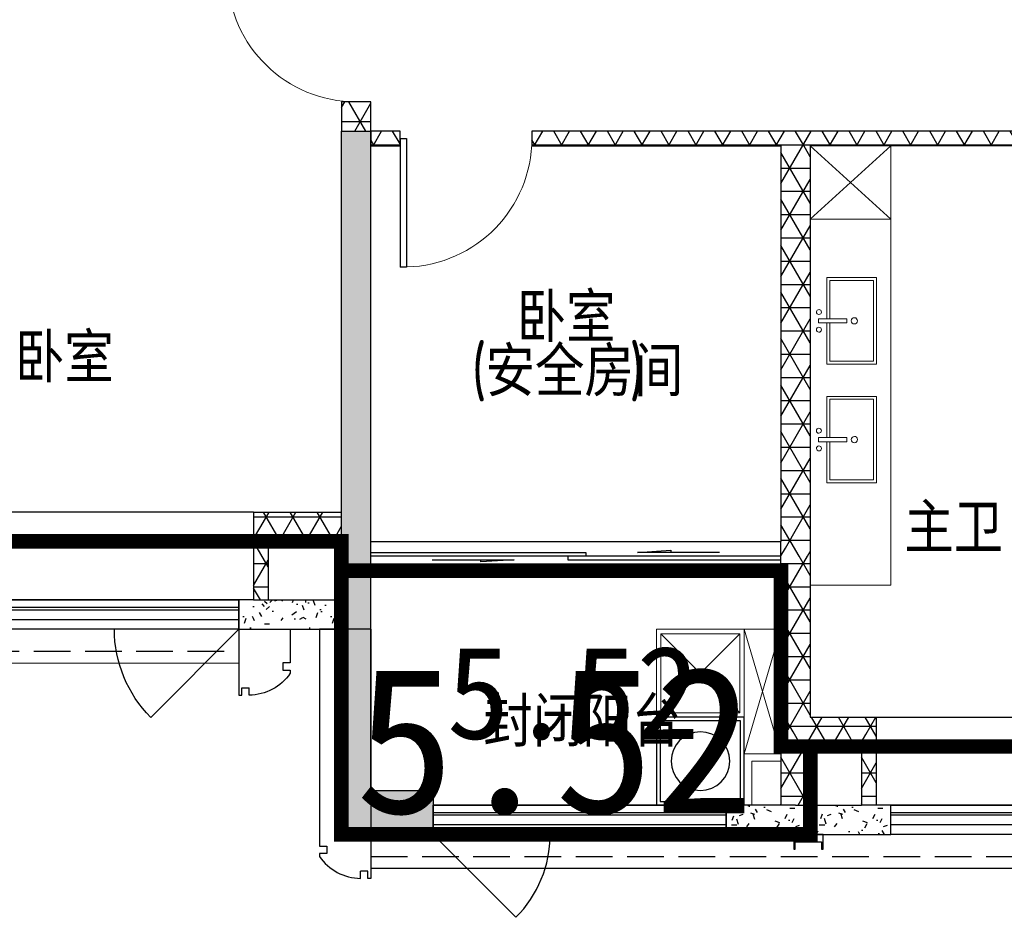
# Model space of a CAD drawing. Extents: x 513769.4 to 513832.9, y -232082 to -232034.4.
# Tile 13 of 17: x 513801.6 to 513808.4, y -232063.8 to -232057.7. Entities that reach past the tile are written whole.
import ezdxf

# ---------------------------------------------------------------- set-up
doc = ezdxf.new("R2010")
doc.units = 0
doc.header["$LTSCALE"] = 1000
for name, pattern in [('3、6#-腰线-标准层$0$DASH', [0.35, 0.25, -0.1]), ('A2户型$1$CACHE2', [0.1875, 0.125, -0.0625]), ('A2户型$1$DASH', [0.35, 0.25, -0.1]), ('DASH', [0.35, 0.25, -0.1])]:
    doc.linetypes.add(name, pattern=pattern)
doc.layers.get('0').update_dxf_attribs({"color": 252})
for name, color, linetype in [('$面积结果', 7, 'Continuous'), ('3、6#-腰线-标准层$0$板边线', 252, 'Continuous'), ('6#-造型-1F（实施版）金属型材-METAL-S', 253, 'Continuous'), ('6#-造型-深灰色铝合金百叶', 252, 'Continuous'), ('A-ANNO-100-TXT', 252, 'Continuous'), ('A2户型$1$A-DOOR', 252, 'Continuous'), ('A2户型$1$A-METAL-E', 252, 'Continuous'), ('A2户型$1$A-PART-S', 252, 'Continuous'), ('A2户型$1$A-PATT-COLU', 252, 'Continuous'), ('A2户型$1$A-STR-CONC-B', 252, 'Continuous'), ('A2户型$1$A-STR-CONC-E', 252, 'Continuous'), ('A2户型$1$A-STR-CONC-H', 252, 'A2户型$1$CACHE2'), ('A2户型$1$A-WALL-S', 252, 'Continuous'), ('A2户型$1$A-WINDOW', 252, 'Continuous'), ('A2户型$1$A2户型(实施版)$0$AA-洁具及厨具', 252, 'Continuous'), ('看线', 253, 'Continuous')]:
    doc.layers.add(name, color=color, linetype=linetype)
for name, color, linetype, lineweight in [('A2户型$1$A2户型(实施版)$0$AE-FURN-MOVE', 252, 'Continuous', 20), ('A2户型$1$AE-FURN-MOVE', 252, 'Continuous', 20), ('面积-计容-住宅-0.5', 1, 'Continuous', 0), ('面积-计容-住宅-1', 1, 'Continuous', 0)]:
    doc.layers.add(name, color=color, linetype=linetype, lineweight=lineweight)
doc.styles.add('dw', font='simhei.ttf')
doc.styles.get("Standard").update_dxf_attribs({"font": 'TSSDENG.shx', "width": 0.8, "bigfont": 'hztxt.shx'})
pattern_1 = [(0, (0, 0), (0, 158.75), []), (60, (0, 0), (-137.4815328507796, 79.37500000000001), []), (120, (0, 0), (-137.4815328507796, -79.37499999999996), [])]
pattern_2 = [(0, (177, -183), (300, 600), [0, -600]), (0, (-174, -264), (300, 600), [0, -600]), (0, (21, -270), (300, 600), [0, -600]), (0, (234, -93), (300, 600), [0, -600]), (0, (-15, -300), (300, 600), [0, -600]), (0, (294, 285), (300, 600), [0, -600]), (0, (111, 237), (300, 600), [0, -600]), (0, (207, 162), (300, 600), [0, -600]), (0, (-282, 150), (300, 600), [0, -600]), (0, (12, 123), (300, 600), [0, -600]), (0, (-102, -30), (300, 600), [0, -600]), (0, (-96, -255), (300, 600), [0, -600]), (0, (129, -279), (300, 600), [0, -600]), (0, (294, -15), (300, 600), [0, -600]), (0, (-267, -108), (300, 600), [0, -600]), (0, (-216, -6), (300, 600), [0, -600]), (0, (18, -48), (300, 600), [0, -600]), (0, (-66, -135), (300, 600), [0, -600]), (0, (-114, 63), (300, 600), [0, -600]), (0, (-39, 288), (300, 600), [0, -600]), (0, (-243, -234), (300, 600), [0, -600]), (0, (87, 165), (300, 600), [0, -600]), (0, (-192, 174), (300, 600), [0, -600]), (0, (-240, 252), (300, 600), [0, -600]), (130.601294, (257.142858, 97.142856), (-1499.999983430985, 1800.000007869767), [26.341554, -11037.111]), (18.4349488, (214.285716, 108.571428), (1499.99999446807, 599.9999955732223), [27.10524, -3767.6279]), (90, (214.285716, 82.857144), (300.0000000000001, 600), [25.714284, -1174.28565]), (161.565051, (240, 74.285712), (-1500.000007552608, 599.9999552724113), [27.10524, -3767.6279]), (53.1301023, (240, 74.285712), (300.0000005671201, 599.9999997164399), [28.57143, -2971.4285]), (135, (262.857144, -231.42852), (-300.0000362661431, 599.9999593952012), [24.24366, -1672.8126]), (45, (228.571428, -231.42852), (299.999998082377, 599.9999975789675), [24.24366, -1672.8126]), (135, (245.714286, -248.57142), (-300.0000362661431, 599.9999593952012), [24.24366, -1672.8126]), (45, (245.714286, -248.57142), (299.999998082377, 599.9999975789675), [24.24366, -1672.8126]), (116.565051, (-25.71426, 171.428574), (-5.21929867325e-05, 1199.999967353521), [31.943826, -638.8765000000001]), (180, (-39.99995999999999, 199.999998), (-299.9999999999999, 600), [34.285716, -565.71425]), (63.43494880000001, (-88.57139999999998, 171.428574), (2.7161453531e-06, 1199.999994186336), [31.943826, -638.8765000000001]), (116.565051, (-74.2857, 142.857144), (-5.21929867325e-05, 1199.999967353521), [31.943826, -638.8765000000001]), (0, (-74.2857, 142.857144), (300, 600), [34.285716, -565.71425]), (63.43494880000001, (-39.99995999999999, 142.857144), (2.7161453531e-06, 1199.999994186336), [31.943826, -638.8765000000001]), (107.102728, (199.999998, -31.42854000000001), (-899.9999655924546, 3000.000004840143), [38.861346, -16282.9025]), (143.972626, (188.571426, 5.714286), (-5699.99992773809, 4199.999995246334), [38.861346, -8122.02]), (180, (157.142856, 28.57143), (-299.9999999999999, 600), [37.142856, -562.8571]), (36.02737329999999, (88.57142999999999, 5.714286), (5699.999957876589, 4199.999954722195), [38.861346, -8122.02]), (71.56505109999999, (77.142858, -28.5714), (900.0000046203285, 2999.99999483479), [36.140316, -3758.5928]), (107.102728, (88.57142999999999, -65.71428), (-899.9999655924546, 3000.000004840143), [38.861346, -16282.9025]), (143.972626, (120, -88.57139999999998), (-5699.99992773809, 4199.999995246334), [38.861346, -8122.02]), (0, (120, -88.57139999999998), (300, 600), [37.142856, -562.8571]), (36.02737329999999, (157.142856, -88.57139999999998), (5699.999957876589, 4199.999954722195), [38.861346, -8122.02]), (71.56505109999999, (188.571426, -65.71428), (900.0000046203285, 2999.99999483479), [36.140316, -3758.5928]), (150.255118, (205.714284, 248.571426), (-900.0000021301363, 599.9999925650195), [23.03502, -4814.319600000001]), (90, (185.714286, 237.14286), (300.0000000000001, 600), [22.857144, -1177.14275]), (29.7448813, (185.714286, 237.14286), (900.0000005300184, 599.9999971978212), [23.03502, -4814.319600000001]), (116.565051, (65.714286, -177.14286), (-5.21929867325e-05, 1199.999967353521), [31.943826, -638.8765000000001]), (168.690067, (51.428574, -148.5714), (-2700.000002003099, 599.9999849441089), [29.137254, -6089.685500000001]), (41.18592510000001, (0, -162.8571), (7499.999954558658, 6599.999942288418), [30.371844, -12725.802]), (90, (0, -191.42856), (300.0000000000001, 600), [28.57143, -1171.4285]), (138.814074, (22.857144, -211.42854), (-7499.999866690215, 6600.000042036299), [30.371844, -12725.802]), (16.6992442, (22.857144, -211.42854), (9899.99992551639, 2999.999968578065), [29.82945, -12498.5375]), (60.94539590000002, (51.428574, -202.85712), (299.9999992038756, 599.9999946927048), [29.416086, -12325.3395]), (109.983106, (-185.71428, 74.285712), (-1500.00000564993, 4199.999988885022), [33.44200199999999, -14012.1975]), (155.556045, (-197.14284, 105.714288), (-3900.000014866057, 1799.999962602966), [34.522986, -14465.1315]), (24.4439547, (-259.99998, 105.714288), (3900.000001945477, 1799.999991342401), [34.522986, -14465.1315]), (70.0168934, (-271.42854, 74.285712), (1500.000004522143, 4199.999989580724), [33.442002, -14012.1975]), (109.983106, (-259.99998, 42.857142), (-1500.00000564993, 4199.999988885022), [33.44200199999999, -14012.1975]), (160.016893, (-228.57138, 31.42857), (-1500.00000088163, 599.9999726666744), [33.442002, -6989.377500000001]), (19.9831065, (-228.57138, 31.42857), (1499.999991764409, 599.9999990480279), [33.442002, -6989.377500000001]), (70.0168934, (-197.14284, 42.857142), (1500.000004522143, 4199.999989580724), [33.442002, -14012.1975]), (122.005383, (37.142856, 19.999998), (-300.00004026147, 599.9999693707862), [26.954232, -5633.434]), (18.4349488, (-2.85714, 34.285716), (1499.99999446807, 599.9999955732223), [27.10524, -3767.6279]), (90, (-2.85714, 8.571426), (300.0000000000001, 600), [25.714284, -1174.28565]), (161.565051, (22.857144, 0), (-1500.000007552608, 599.9999552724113), [27.10524, -3767.6279]), (54.46232220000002, (22.857144, 0), (2099.999996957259, 2999.999995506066), [24.57807, -10298.2115]), (116.565051, (-137.14284, -125.71428), (-5.21929867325e-05, 1199.999967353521), [31.943826, -638.8765000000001]), (180, (-151.42854, -97.14282), (-299.9999999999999, 600), [31.42857, -568.5714]), (59.03624339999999, (-199.99998, -125.71428), (300.0000009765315, 599.9999970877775), [33.31972799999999, -6963.821999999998]), (120.963756, (-182.85714, -154.28568), (-300.0000409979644, 599.9999724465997), [33.319728, -6963.821999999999]), (0, (-182.85714, -154.28568), (300, 600), [31.42857, -568.5714]), (63.43494880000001, (-151.42854, -154.28568), (2.7161453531e-06, 1199.999994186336), [31.943826, -638.8765000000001])]

# ---------------------------------------------------------------- blocks, each defined once
blk = doc.blocks.new('2新150A2户型$0$A2户型(实施版)$0$FDFSDFSD')
at = {"layer": 'A2户型$1$A2户型(实施版)$0$AA-洁具及厨具'}
for points in [[(-600, 600), (0, 600.0000000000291), (0, 0), (-600, -2.91038e-11)], [(-575.0000000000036, 575), (-25.00000000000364, 575), (-25, 25), (-575, 25)]]:
    blk.add_lwpolyline(points, close=True, dxfattribs=at)
blk.add_circle((-300.0000000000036, 300), 200, dxfattribs=at)
blk = doc.blocks.new('2新142A2户型$0$$TCHSYS$WIN2D')
for p, q in [((-0.5, 0.5), (0.5, 0.5)), ((-0.5, 0.5), (-0.4999999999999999, -0.5)), ((0.5, 0.5), (0.4999999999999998, -0.5)), ((0.5, 0.1666666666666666), (-0.5, 0.1666666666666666)), ((0.5, -0.1666666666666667), (-0.5, -0.1666666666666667)), ((-0.4999999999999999, -0.5), (0.5, -0.5))]:
    blk.add_line(p, q)
blk = doc.blocks.new('2新137A2户型$0$$DorLib2D$00000001')
for p, q in [((0.45, 0.9750000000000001), (0.5000000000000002, 0.9750000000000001)), ((0.45, 0), (0.45, 0.9750000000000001)), ((0.5, 0), (0.5, 0.9750000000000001)), ((0.5, 0), (0.45, 0))]:
    blk.add_line(p, q)
at = {"lineweight": 13}
blk.add_arc((0.475, 0), 0.975, 91.4692835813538, 180, dxfattribs=at)
blk = doc.blocks.new('2新140A2户型$0$$DorLib2D$00000131')
at = {"color": 0, "linetype": 'Continuous'}
for p, q in [((0.1499999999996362, 0.125), (0.231949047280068, 0.1972603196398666)), ((0.231949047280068, 0.1972603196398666), (0.231949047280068, 0.125)), ((-0.5, 0.125), (-0.5, 0)), ((0.0192439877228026, 0.125), (-0.5, 0.125)), ((0.0192439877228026, 0), (0.0192439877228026, 0.125)), ((0.3500000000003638, 0.125), (0.1499999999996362, 0.125)), ((-0.5, 0), (0.0192439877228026, 0)), ((-0.0239902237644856, 0), (0.5, 0)), ((-0.0239902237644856, -0.125), (-0.0239902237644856, 0)), ((0.5, 0), (0.5, -0.125)), ((-0.3500000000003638, -0.125), (-0.1499999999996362, -0.125)), ((-0.231949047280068, -0.1972603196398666), (-0.231949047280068, -0.125)), ((-0.1499999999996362, -0.125), (-0.231949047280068, -0.1972603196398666)), ((0.5, -0.125), (-0.0239902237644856, -0.125))]:
    blk.add_line(p, q, dxfattribs=at)
blk = doc.blocks.new('2新135A2户型')
at = {"layer": 'A2户型$1$A-PATT-COLU'}
h = blk.add_hatch(dxfattribs=at)
h.set_pattern_fill('NET3', color=256, scale=50, style=0)
h.set_pattern_definition(pattern_1)
h.paths.add_polyline_path([(-55162.02435703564, 166002.2325946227), (-55162.02436255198, 166202.2341420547), (-55362.02436255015, 166202.2341365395), (-55362.02435703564, 166002.2325891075)])
for points in [[(-55362.02434097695, 163302.2359415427), (-55162.02434097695, 163302.2359415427), (-55162.02434097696, 166002.2341420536), (-55362.02434097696, 166002.2341420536)], [(-55362.02434097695, 163102.2359415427), (-55162.02434097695, 163102.2359415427), (-55162.02434097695, 163302.2359415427), (-55362.02434097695, 163302.2359415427)], [(-55362.02434097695, 162702.2359415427), (-55162.02434097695, 162702.2359415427), (-55162.02434097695, 163102.2359415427), (-55362.02434097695, 163102.2359415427)], [(-55362.02434097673, 161202.2341420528), (-55162.02434097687, 161502.2341420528), (-55162.02434097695, 162702.2359415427), (-55362.02434097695, 162702.2359415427)], [(-55162.02434097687, 161502.2341420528), (-55362.02434097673, 161202.2341420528), (-54737.02434097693, 161202.2341420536), (-54737.02434097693, 161502.2341420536)]]:
    blk.add_hatch(color=256, dxfattribs=at).paths.add_polyline_path(points)
h = blk.add_hatch(dxfattribs=at)
h.set_pattern_fill('NET3', color=256, scale=50, style=0)
h.set_pattern_definition(pattern_1)
h.paths.add_polyline_path([(-55162.02426900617, 165902.2326800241), (-54962.18689458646, 165902.23285594), (-54962.186982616, 166002.2328559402), (-55162.02435703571, 166002.2326800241)])
h = blk.add_hatch(dxfattribs=at)
h.set_pattern_fill('NET3', color=256, scale=50, style=0)
h.set_pattern_definition(pattern_1)
h.paths.add_polyline_path([(-52262.02434097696, 166002.2352328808), (-54062.1869826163, 166002.2336482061), (-54062.18689458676, 165902.2336482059), (-52362.02434097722, 165902.2351448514), (-52262.02434097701, 165935.5685662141)])
h = blk.add_hatch(dxfattribs=at)
h.set_pattern_fill('NET3', color=256, scale=50, style=0)
h.set_pattern_definition(pattern_1)
h.paths.add_polyline_path([(-50462.02550512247, 165968.9034840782), (-50562.02553446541, 166002.2367293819), (-52262.02434097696, 166002.2352328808), (-52262.02434097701, 165935.5685662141), (-52162.02434097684, 165902.2353209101), (-50462.02544643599, 165902.2368174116)])
h = blk.add_hatch(dxfattribs=at)
h.set_pattern_fill('NET3', color=256, scale=50, style=0)
h.set_pattern_definition(pattern_1)
h.paths.add_polyline_path([(-52262.02434097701, 165935.5685662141), (-52362.02434097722, 165902.2351448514), (-52362.02434097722, 163202.2359415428), (-52295.35767431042, 163102.2359415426), (-52162.02434097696, 163102.2359415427), (-52162.02434097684, 165902.2353209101)])
h = blk.add_hatch(dxfattribs=at)
h.set_pattern_fill('NET3', color=256, scale=50, style=0)
h.set_pattern_definition(pattern_1)
h.paths.add_polyline_path([(-55862.02427825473, 163202.2359415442), (-55962.02428690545, 163402.2359415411), (-55962.0242609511, 162802.2359415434), (-55862.02426095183, 162802.2359415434)])
h = blk.add_hatch(dxfattribs=at)
h.set_pattern_fill('NET3', color=256, scale=50, style=0)
h.set_pattern_definition(pattern_1)
h.paths.add_polyline_path([(-55962.02428690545, 163402.2359415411), (-55862.02427825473, 163202.2359415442), (-55362.02434098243, 163202.2359415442), (-55362.02434098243, 163402.2359415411)])
h = blk.add_hatch(dxfattribs=at)
h.set_pattern_fill('NET3', color=256, scale=50, style=0)
h.set_pattern_definition(pattern_1)
h.paths.add_polyline_path([(-52362.02434097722, 163202.2359415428), (-52362.02434097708, 163002.2359415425), (-52295.35767431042, 163102.2359415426)])
h = blk.add_hatch(dxfattribs=at)
h.set_pattern_fill('NET3', color=256, scale=50, style=0)
h.set_pattern_definition(pattern_1)
h.paths.add_polyline_path([(-52295.35767431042, 163102.2359415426), (-52362.02434097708, 163002.2359415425), (-52362.02434097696, 161902.2341420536), (-52228.69100764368, 161902.2341420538), (-52162.02434097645, 162002.234142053), (-52162.02434097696, 163102.2359415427)])
h = blk.add_hatch(dxfattribs=at)
h.set_pattern_fill('加气混凝土', color=256, scale=50, style=0)
h.set_pattern_definition(pattern_2)
h.paths.add_polyline_path([(-55962.02425662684, 162802.2359415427), (-56062.02426095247, 162802.2359415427), (-56062.02426095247, 162602.2359415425), (-55962.02425662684, 162602.2359415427)])
h = blk.add_hatch(dxfattribs=at)
h.set_pattern_fill('加气混凝土', color=256, scale=50, style=0)
h.set_pattern_definition(pattern_2)
h.paths.add_polyline_path([(-55962.02425662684, 162802.2359415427), (-55962.02425662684, 162602.2359415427), (-55362.02434097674, 162602.2359415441), (-55362.02434097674, 162802.2359415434)])
h = blk.add_hatch(dxfattribs=at)
h.set_pattern_fill('NET3', color=256, scale=50, style=0)
h.set_pattern_definition(pattern_1)
h.paths.add_polyline_path([(-52228.6910076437, 161902.2341420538), (-52162.02434097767, 161802.2341420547), (-51812.02425059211, 161802.2341420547), (-51778.69094741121, 161868.9008087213), (-51812.02434104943, 162002.2341420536), (-52162.02434097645, 162002.234142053)])
h = blk.add_hatch(dxfattribs=at)
h.set_pattern_fill('NET3', color=256, scale=50, style=0)
h.set_pattern_definition(pattern_1)
h.paths.add_polyline_path([(-51778.69094741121, 161868.9008087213), (-51712.02425059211, 161802.2341420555), (-51712.02434104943, 162002.2341420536), (-51812.02434104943, 162002.2341420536)])
h = blk.add_hatch(dxfattribs=at)
h.set_pattern_fill('NET3', color=256, scale=50, style=0)
h.set_pattern_definition(pattern_1)
h.paths.add_polyline_path([(-52228.6910076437, 161902.2341420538), (-52362.02434097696, 161902.2341420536), (-52362.02434097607, 161402.2341420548), (-52162.02434097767, 161402.2341420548), (-52162.02434097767, 161802.2341420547)])
h = blk.add_hatch(dxfattribs=at)
h.set_pattern_fill('NET3', color=256, scale=50, style=0)
h.set_pattern_definition(pattern_1)
h.paths.add_polyline_path([(-51778.69094741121, 161868.9008087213), (-51812.02425059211, 161802.2341420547), (-51812.02388876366, 161402.2341420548), (-51712.02388876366, 161402.2341420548), (-51712.02425059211, 161802.2341420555)])
h = blk.add_hatch(dxfattribs=at)
h.set_pattern_fill('加气混凝土', color=256, scale=50, style=0)
h.set_pattern_definition(pattern_2)
h.paths.add_polyline_path([(-52262.02434097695, 161402.2341420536), (-52737.02434097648, 161402.2341420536), (-52737.02434097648, 161202.234142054), (-52262.02434097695, 161202.2341420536)])
h = blk.add_hatch(dxfattribs=at)
h.set_pattern_fill('加气混凝土', color=256, scale=50, style=0)
h.set_pattern_definition(pattern_2)
h.paths.add_polyline_path([(-52262.02434097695, 161402.2341420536), (-52262.02434097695, 161202.2341420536), (-51812.02379830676, 161202.2341420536), (-51812.02379830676, 161402.2341420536)])
h = blk.add_hatch(dxfattribs=at)
h.set_pattern_fill('加气混凝土', color=256, scale=50, style=0)
h.set_pattern_definition(pattern_2)
h.paths.add_polyline_path([(-51812.02379830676, 161202.2341420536), (-51612.02384353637, 161202.2341420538), (-51612.02384353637, 161402.2341420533), (-51812.02379830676, 161402.2341420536)])
at = {"layer": 'A2户型$1$A-DOOR'}
for p, q in [((-55162.02434097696, 163202.2359415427), (-52362.02434097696, 163202.2359415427)), ((-55162.02434097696, 163002.2359415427), (-52362.02434097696, 163002.2359415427))]:
    blk.add_line(p, q, dxfattribs=at)
at = {"layer": 'A2户型$1$A-METAL-E'}
for points in [[(-57862.02434097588, 162802.235934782), (-56062.02426527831, 162802.2360169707)], [(-57862.02433881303, 162752.235934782), (-56062.02426311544, 162752.2360169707)], [(-54737.02434097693, 161402.2341420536), (-52737.02434097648, 161402.2341420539)], [(-51612.0238887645, 161402.2350692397), (-50112.02384353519, 161402.2341420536)], [(-54737.02434097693, 161352.2341420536), (-52737.02434097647, 161352.2341420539)], [(-51612.0239196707, 161352.2350692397), (-50112.02387444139, 161352.2341420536)]]:
    blk.add_lwpolyline(points, dxfattribs=at)
at = {"layer": 'A2户型$1$A-PART-S'}
for p, q in [((-55962.02425662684, 162802.2359415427), (-56062.02426095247, 162802.2359415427)), ((-56062.02426095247, 162802.2359415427), (-56062.02426095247, 162602.2359415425)), ((-55962.02425662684, 162802.2359415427), (-55362.02434097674, 162802.2359415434)), ((-56062.02426095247, 162602.2359415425), (-55962.02425662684, 162602.2359415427)), ((-55962.02425662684, 162602.2359415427), (-55362.02434097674, 162602.2359415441)), ((-54737.02434097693, 161202.2341420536), (-54737.02434097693, 161402.2341420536)), ((-52262.02434097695, 161402.2341420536), (-52737.02434097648, 161402.2341420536)), ((-52737.02434097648, 161402.2341420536), (-52737.02434097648, 161202.234142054)), ((-52262.02434097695, 161402.2341420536), (-51812.02379830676, 161402.2341420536)), ((-51612.02384353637, 161402.2341420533), (-51812.02379830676, 161402.2341420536)), ((-51612.02384353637, 161202.2341420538), (-51612.02384353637, 161402.2341420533)), ((-52737.02434097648, 161202.234142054), (-52262.02434097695, 161202.2341420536)), ((-52262.02434097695, 161202.2341420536), (-51812.02379830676, 161202.2341420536)), ((-51812.02379830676, 161202.2341420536), (-51612.02384353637, 161202.2341420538))]:
    blk.add_line(p, q, dxfattribs=at)
at = {"layer": 'A2户型$1$A-STR-CONC-B'}
for p, q in [((-55362.02434097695, 163302.2359415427), (-55362.02434097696, 166002.2341420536)), ((-55362.02434097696, 166002.2341420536), (-55162.02434097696, 166002.2341420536)), ((-55162.02434097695, 163302.2359415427), (-55162.02434097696, 166002.2341420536)), ((-55362.02434097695, 163102.2359415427), (-55362.02434097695, 163302.2359415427)), ((-55162.02434097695, 163102.2359415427), (-55162.02434097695, 163302.2359415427)), ((-55362.02434097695, 162702.2359415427), (-55362.02434097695, 163102.2359415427)), ((-55162.02434097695, 162702.2359415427), (-55162.02434097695, 163102.2359415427)), ((-55362.02434097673, 161202.2341420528), (-55362.02434097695, 162702.2359415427)), ((-55162.02434097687, 161502.2341420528), (-55162.02434097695, 162702.2359415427)), ((-55162.02434097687, 161502.2341420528), (-54737.02434097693, 161502.2341420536)), ((-54737.02434097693, 161502.2341420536), (-54737.02434097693, 161202.2341420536)), ((-55362.02434097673, 161202.2341420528), (-54737.02434097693, 161202.2341420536))]:
    blk.add_line(p, q, dxfattribs=at)
at = {"layer": 'A2户型$1$A-STR-CONC-E'}
for points in [[(-55962.0242869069, 163402.2359458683), (-58662.02434097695, 163402.2359415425)], [(-51712.02443150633, 162002.2341420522), (-49962.02434097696, 162002.2341420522)]]:
    blk.add_lwpolyline(points, dxfattribs=at)
at = {"layer": 'A2户型$1$A-STR-CONC-H', "linetype": 'A2户型$1$DASH'}
for points in [[(-55962.0242869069, 163202.2359458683), (-58662.02434097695, 163202.2359415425)], [(-51712.02443150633, 161802.2341420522), (-49962.02434097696, 161802.2341420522)]]:
    blk.add_lwpolyline(points, dxfattribs=at)
at = {"layer": 'A2户型$1$A-WALL-S'}
for p, q in [((-55162.02436255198, 166202.2341420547), (-55362.02436255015, 166202.2341365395)), ((-55362.02436255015, 166202.2341365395), (-55362.02435703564, 166002.2325891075)), ((-55162.02435703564, 166002.2325946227), (-55162.02436255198, 166202.2341420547)), ((-54962.186982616, 166002.2328559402), (-55162.02435703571, 166002.2326800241)), ((-55162.02435703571, 166002.2326800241), (-55162.02426900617, 165902.2326800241)), ((-54962.18689458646, 165902.23285594), (-54962.186982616, 166002.2328559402)), ((-52262.02434097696, 166002.2352328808), (-54062.1869826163, 166002.2336482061)), ((-54062.1869826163, 166002.2336482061), (-54062.18689458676, 165902.2336482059)), ((-50562.02553446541, 166002.2367293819), (-52262.02434097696, 166002.2352328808)), ((-55162.02426900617, 165902.2326800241), (-54962.18689458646, 165902.23285594)), ((-54062.18689458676, 165902.2336482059), (-52362.02434097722, 165902.2351448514)), ((-52362.02434097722, 165902.2351448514), (-52362.02434097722, 163202.2359415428)), ((-50462.02544643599, 165902.2368174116), (-52162.02434097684, 165902.2353209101)), ((-52162.02434097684, 165902.2353209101), (-52162.02434097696, 163102.2359415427)), ((-55962.02428690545, 163402.2359415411), (-55962.0242609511, 162802.2359415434)), ((-55962.02428690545, 163402.2359415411), (-55362.02434098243, 163402.2359415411)), ((-55862.02427825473, 163202.2359415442), (-55862.02426095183, 162802.2359415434)), ((-55862.02427825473, 163202.2359415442), (-55362.02434098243, 163202.2359415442)), ((-55162.0243409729, 163002.2359415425), (-55162.0243409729, 163202.2359415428)), ((-52362.02434097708, 163002.2359415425), (-52362.02434097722, 163202.2359415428)), ((-52162.02434097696, 163102.2359415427), (-52162.02434097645, 162002.234142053)), ((-52362.02434097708, 163002.2359415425), (-52362.02434097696, 161902.2341420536)), ((-52162.02434097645, 162002.234142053), (-51812.02434104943, 162002.2341420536)), ((-51812.02434104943, 162002.2341420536), (-51712.02434104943, 162002.2341420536)), ((-51712.02434104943, 162002.2341420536), (-51712.02434104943, 161802.2341420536)), ((-52362.02434097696, 161902.2341420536), (-52362.02434097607, 161402.2341420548)), ((-52162.02434097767, 161802.2341420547), (-51812.02425059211, 161802.2341420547)), ((-52162.02434097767, 161802.2341420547), (-52162.02434097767, 161402.2341420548)), ((-51812.02425059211, 161802.2341420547), (-51812.02388876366, 161402.2341420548)), ((-51712.02425059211, 161802.2341420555), (-51712.02434104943, 161802.2341420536)), ((-51712.02425059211, 161802.2341420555), (-51712.02388876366, 161402.2341420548))]:
    blk.add_line(p, q, dxfattribs=at)
at = {"layer": 'A2户型$1$A-WINDOW', "extrusion": (0, 0, -1)}
for points in [[(56062.02426095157, 162602.2412799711), (56663.06502496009, 162001.2005159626, 0.1989123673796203), (56912.02426095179, 162602.241279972)], [(54737.0243409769, 161202.2341420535), (54171.33891602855, 160636.5487171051, -0.1989123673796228), (53937.02434097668, 161202.2341420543)]]:
    blk.add_lwpolyline(points, format="xyb", dxfattribs=at)
at = {"layer": 'A2户型$1$A2户型(实施版)$0$AE-FURN-MOVE'}
for points in [[(-53212.02749779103, 162002.3053763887), (-53212.02749779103, 162602.3084803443), (-52612.02439383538, 162602.3084803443), (-52612.02439383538, 162002.3053763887)], [(-52612.02439383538, 162602.3084803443), (-52361.99619432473, 162602.3084803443), (-52361.99593474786, 161752.3053763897), (-52612.02413425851, 161752.3053763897)], [(-53182.02749779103, 162032.3053763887), (-53182.02749779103, 162572.3084803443), (-52642.02439383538, 162572.3084803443), (-52642.02439383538, 162032.3053763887)], [(-52612.02581637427, 161402.2505569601), (-52361.99619432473, 161402.2508165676), (-52361.99619432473, 161752.3055061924), (-52612.02581637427, 161752.3052465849)], [(-52561.87138238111, 161402.2341420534), (-52362.02434097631, 161402.2341420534), (-52362.02434097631, 161702.3084803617), (-52561.87138238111, 161702.3084803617)]]:
    blk.add_lwpolyline(points, close=True, dxfattribs=at)
for points in [[(-52612.02439383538, 162602.3084803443), (-52361.99531176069, 161752.3055061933), (-52361.99619432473, 162602.3084803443), (-52612.02413425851, 161752.3053763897)], [(-53182.02749779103, 162572.3084803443), (-52642.02439383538, 162032.3053763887), (-52642.02439383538, 162572.3084803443), (-53182.02749779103, 162032.3053763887)]]:
    blk.add_lwpolyline(points, dxfattribs=at)
at = {"layer": 'A2户型$1$AE-FURN-MOVE'}
for points in [[(-52162.18512693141, 165402.2326850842), (-51612.18583136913, 165902.251886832)], [(-51612.18573635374, 165402.2326631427), (-52162.18498429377, 165902.251886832)]]:
    blk.add_lwpolyline(points, dxfattribs=at)
blk.add_lwpolyline([(-51612.18573635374, 165402.2326631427), (-52162.18488928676, 165402.2326631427), (-52162.18498430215, 165902.251886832), (-51612.18583136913, 165902.251886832)], close=True, dxfattribs=at)
at = {"layer": 'A2户型$1$AE-FURN-MOVE', "extrusion": (-0.001411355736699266, -2.82687290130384e-05, 0.9999990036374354)}
for points, elevation in [([(-52162.12729520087, 165402.2348179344), (-51612.12839075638, 165402.2347740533), (-51612.12531200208, 162902.2464605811), (-52162.12421643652, 162902.2465044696)], 68.75177281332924), ([(-51912.75355899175, 163882.7594547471), (-52106.74023993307, 163882.7594702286), (-52106.7402399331, 163911.5123580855), (-51912.75355899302, 163911.5123426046)], 74.57932523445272)]:
    blk.add_lwpolyline(points, close=True, dxfattribs=dict(at, elevation=elevation))
at = {"layer": 'A2户型$1$AE-FURN-MOVE', "extrusion": (-0.001411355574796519, 2.827681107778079e-05, 0.9999990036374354)}
for points, elevation in [([(-52049.16714117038, 164692.9742188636), (-52049.16874674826, 164412.4204616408), (-51709.16942400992, 164412.418541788), (-51709.16604819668, 165002.2789441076), (-52049.16537093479, 165002.2808639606), (-52049.16697651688, 164721.7271067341)], 83.46908477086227), ([(-52029.16718100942, 164692.9741059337), (-52029.16867205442, 164432.4203487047), (-51729.16926963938, 164432.4186547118), (-51729.1661228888, 164982.2790570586), (-52029.16552530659, 164982.2807510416), (-52029.16701635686, 164721.7269938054)], 83.4690847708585)]:
    blk.add_lwpolyline(points, dxfattribs=dict(at, elevation=elevation))
at = {"layer": 'A2户型$1$AE-FURN-MOVE', "extrusion": (-0.001411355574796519, 2.827681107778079e-05, 0.9999990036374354), "elevation": 83.86987594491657}
blk.add_lwpolyline([(-51912.75115684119, 164721.7263477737), (-52106.7378377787, 164721.7274431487), (-52106.7380024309, 164692.9745552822), (-51912.75132149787, 164692.9734599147)], close=True, dxfattribs=at)
at = {"layer": 'A2户型$1$AE-FURN-MOVE', "extrusion": (-0.001411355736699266, -2.82687290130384e-05, 0.9999990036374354)}
for points, elevation in [([(-52049.16937866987, 163911.5123648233), (-52049.16937767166, 164192.0661220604), (-51709.17005492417, 164192.0660949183), (-51709.1700569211, 163602.2056925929), (-52049.16937966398, 163602.2057197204), (-52049.16937867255, 163882.7594769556)], 74.17853410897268), ([(-52029.16941851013, 163911.5123632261), (-52029.16941751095, 164172.0661204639), (-51729.17001508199, 164172.0660965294), (-51729.17001708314, 163622.2056941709), (-52029.16941950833, 163622.2057181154), (-52029.16941850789, 163882.7594753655)], 74.17853410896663)]:
    blk.add_lwpolyline(points, dxfattribs=dict(at, elevation=elevation))
at = {"layer": 'A2户型$1$AE-FURN-MOVE'}
for centre, major_axis, ratio, start_param, end_param in [((-52102.47064662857, 164767.7247892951), (0.342510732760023, 17.09543663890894), 0.9999990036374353, -1.550763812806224, 4.732421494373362), ((-51860.59555673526, 164707.3517332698), (0.4281384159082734, 21.36929579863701), 0.9999990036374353, -1.550763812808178, 4.732421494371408), ((-52103.17957633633, 164646.9349454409), (0.342510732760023, 17.09543663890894), 0.9999990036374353, -1.550763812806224, 4.732421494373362), ((-52103.18155019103, 163957.5520791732), (-0.3424128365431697, 17.09543860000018), 0.9999990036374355, -1.590823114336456, 4.69236219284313), ((-51860.59787657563, 163897.1339022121), (-0.4280160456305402, 21.36929825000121), 0.9999990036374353, -1.59082311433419, 4.692362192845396), ((-52102.47331218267, 163836.7622312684), (-0.3424128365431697, 17.09543860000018), 0.9999990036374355, -1.590823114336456, 4.69236219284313)]:
    blk.add_ellipse(centre, major_axis=major_axis, ratio=ratio, start_param=start_param, end_param=end_param, dxfattribs=at)
at = {"layer": 'A2户型$1$A-DOOR'}
for p, xscale, yscale, zscale, rotation in [((-55262.02437496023, 166652.2341392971), -900, -900, 200, 270.0000015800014), ((-54512.18693860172, 165952.233252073), 900, 900, 100, 180.0000504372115)]:
    blk.add_blockref('2新137A2户型$0$$DorLib2D$00000001', p, dxfattribs=dict(at, xscale=xscale, yscale=yscale, zscale=zscale, rotation=rotation))
at = {"layer": 'A2户型$1$A-DOOR', "xscale": -2800, "yscale": -200, "zscale": 200}
blk.add_blockref('2新140A2户型$0$$DorLib2D$00000131', (-53762.02434097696, 163102.2359415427), dxfattribs=at)
at = {"layer": 'A2户型$1$A-WINDOW', "yscale": -200, "zscale": 200}
for p, xscale in [((-57262.0242609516, 162702.2359415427), -2400), ((-53737.02434097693, 161302.2341420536), -2000), ((-50862.02384353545, 161302.2341420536), -1500)]:
    blk.add_blockref('2新142A2户型$0$$TCHSYS$WIN2D', p, dxfattribs=dict(at, xscale=xscale))
at = {"layer": 'A2户型$1$A2户型(实施版)$0$AE-FURN-MOVE', "color": 1, "extrusion": (0, 0, -1), "zscale": -1, "rotation": 269.9997035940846}
blk.add_blockref('2新150A2户型$0$A2户型(实施版)$0$FDFSDFSD', (52612.02439383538, 161402.3084803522), dxfattribs=at)
blk = doc.blocks.new('2新156a-A$C52842E96')
at = {"layer": '6#-造型-深灰色铝合金百叶'}
blk.add_lwpolyline([(0, 0), (0, -100), (10, -100), (10, -50), (190, -50), (190, -100), (200, -100), (200, -1.45519e-11), (0, -1.45519e-11)], dxfattribs=at)
blk = doc.blocks.new('*U531')
at = {"layer": '6#-造型-1F（实施版）金属型材-METAL-S'}
for points in [[(1150.201099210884, 350), (-549.9999977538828, 350), (-549.9999977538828, 330), (-499.9999977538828, 330), (-499.9999977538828, 280)], [(-329.9999977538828, 50), (-379.9999977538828, 50)]]:
    blk.add_lwpolyline(points, dxfattribs=at)
at = {"layer": '6#-造型-1F（实施版）金属型材-METAL-S', "color": 61}
blk.add_lwpolyline([(1150.201099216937, 350), (1150.201099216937, 0), (-329.9999977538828, 0), (-329.9999977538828, 50)], dxfattribs=at)
blk.add_lwpolyline([(-379.9999977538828, 50), (-379.9999977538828, 0), (-399.9999977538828, 0, -0.2475339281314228), (-549.9999977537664, 280), (-499.9999977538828, 280)], format="xyb", dxfattribs=at)
blk = doc.blocks.new('*U533')
at = {"layer": '6#-造型-1F（实施版）金属型材-METAL-S'}
for points in [[(-99.9684279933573, 350), (-549.9999977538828, 350), (-549.9999977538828, 330), (-499.9999977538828, 330), (-499.9999977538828, 280)], [(-329.9999977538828, 50), (-379.9999977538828, 50)]]:
    blk.add_lwpolyline(points, dxfattribs=at)
at = {"layer": '6#-造型-1F（实施版）金属型材-METAL-S', "color": 61}
blk.add_lwpolyline([(-99.9684279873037, 350), (-99.9684279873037, 0), (-329.9999977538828, 0), (-329.9999977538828, 50)], dxfattribs=at)
blk.add_lwpolyline([(-379.9999977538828, 50), (-379.9999977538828, 0), (-399.9999977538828, 0, -0.2475339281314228), (-549.9999977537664, 280), (-499.9999977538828, 280)], format="xyb", dxfattribs=at)
blk = doc.blocks.new('2新79A$C4C87463F')
at = {"layer": '3、6#-腰线-标准层$0$板边线', "color": 8, "linetype": '3、6#-腰线-标准层$0$DASH'}
for points in [[(23199.75812437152, 17649.94702128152), (-50.10454594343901, 17649.94702128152, 0.4142135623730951), (-250.104545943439, 17449.94702128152), (-250.104545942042, 4149.947021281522, 0.4142135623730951), (-50.10454594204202, 3949.947021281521), (7349.67688982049, 3949.947021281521), (7349.67688982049, 1349.810245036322, 0.4142135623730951), (7549.67688982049, 1149.810245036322), (21199.84726397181, 1150.007137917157)], [(22100, -250.0670548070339), (31949.82911965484, -250.0056826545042, 0.4142101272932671), (32149.82787349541, -50.00678212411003), (32149.8658058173, 6850.128713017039, 0.4142340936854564), (31949.85288573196, 7050.129812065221), (30049.83067704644, 7050.00706978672), (30049.83631225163, 10149.94460030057), (33549.792818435, 10149.94460030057, 0.4142294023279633), (33749.79281814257, 10349.95541643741), (33749.40884477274, 17449.95783741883, 0.4141977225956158), (33549.40884506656, 17649.94702128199), (24399.75812437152, 17649.94702128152)]]:
    blk.add_lwpolyline(points, format="xyb", dxfattribs=at)
at = {"layer": '6#-造型-1F（实施版）金属型材-METAL-S'}
for points in [[(23199.75812437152, 17729.94702128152), (-50.10454594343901, 17729.94702128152, 0.4142135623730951), (-330.104545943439, 17449.94702128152), (-330.104545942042, 4149.947021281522, 0.4142135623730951), (-50.10454594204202, 3869.947021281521), (7269.67688982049, 3869.947021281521), (7269.67688982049, 1349.810245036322, 0.4142135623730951), (7549.67688982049, 1069.810245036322), (21199.84841790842, 1070.007137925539)], [(22100.00049846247, -330.0670548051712), (31949.82961811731, -330.0056826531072, 0.4142101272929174), (32229.82787349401, -50.00722191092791), (32229.86580581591, 6850.128273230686, 0.4142340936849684), (31949.84771769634, 7130.12981189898), (30129.83082248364, 7130.012237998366), (30129.83616682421, 10069.94460030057), (33549.792818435, 10069.94460030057, 0.4142294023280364), (33829.7928180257, 10349.95974289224), (33829.40884465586, 17449.96216387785, 0.4141977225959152), (33549.40884506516, 17729.94702128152), (24399.75812437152, 17729.94702128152)]]:
    blk.add_lwpolyline(points, format="xyb", dxfattribs=at)
at = {"rotation": 90}
blk.add_blockref('*U533', (21550.00008002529, 1399.97556590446), dxfattribs=at)
at = {"xscale": -1, "rotation": 270}
blk.add_blockref('*U531', (21750.00000000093, 149.8668216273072), dxfattribs=at)
at = {"layer": '看线'}
blk.add_blockref('2新156a-A$C52842E96', (24987, -100.1044764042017), dxfattribs=at)

msp = doc.modelspace()

# ---------------------------------------------------------------- linework, layer by layer
at = {"layer": '面积-计容-住宅-0.5', "linetype": 'DASH', "ltscale": 0.003, "const_width": 0.1}
msp.add_lwpolyline([(513803.8304884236, -232061.4340813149), (513806.8304884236, -232061.4340813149), (513806.830488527, -232062.6340334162), (513807.0304884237, -232062.6340831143), (513807.0304884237, -232063.2341328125), (513803.8304884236, -232063.2340831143)], close=True, dxfattribs=at)
at = {"layer": '面积-计容-住宅-1', "const_width": 0.1}
msp.add_lwpolyline([(513786.8304884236, -232046.2340825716), (513794.6304894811, -232046.2340825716), (513794.6304911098, -232048.0340845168), (513798.9304883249, -232048.0340845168), (513798.9304883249, -232046.2340825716), (513802.5304884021, -232046.2340825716), (513802.5304884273, -232047.6340831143), (513805.5304884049, -232047.6340831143), (513805.5304884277, -232048.0340829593), (513813.230488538, -232048.0340832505), (513813.230488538, -232046.2340831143), (513814.9304884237, -232046.2340831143), (513814.930488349, -232052.7340825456), (513808.8304895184, -232052.7340812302), (513808.8304895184, -232055.1340813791), (513811.2304901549, -232055.1340825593), (513811.2304883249, -232057.0340825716), (513813.3304883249, -232057.0340825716), (513813.3304883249, -232062.6340825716), (513806.8304883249, -232062.6340825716), (513806.8304884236, -232061.4340813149), (513803.8304883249, -232061.4340813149), (513803.8304883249, -232061.2340807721), (513790.2304883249, -232061.2340807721)], dxfattribs=at)

# ---------------------------------------------------------------- block references
at = {"xscale": 0.001, "yscale": 0.001, "zscale": 0.001}
for name, p in [('2新135A2户型', (513859.1925127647, -232224.4363172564)), ('2新79A$C4C87463F', (513781.9305929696, -232063.1340283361))]:
    msp.add_blockref(name, p, dxfattribs=at)

# ---------------------------------------------------------------- texts
at = {"layer": '$面积结果', "color": 1, "style": 'dw'}
msp.add_text('5.52', height=0.6345274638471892, dxfattribs=at).set_placement((513804.5483840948, -232062.5820359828))
at = {"layer": 'A-ANNO-100-TXT'}
for s, p in [('卧室', (513805.0259539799, -232059.8766591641)), ('卧室', (513801.6012923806, -232060.1512115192)), ('安全房间', (513804.813852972, -232060.2449407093)), ('主卫', (513807.6724111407, -232061.3143468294, -0.0005505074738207)), ('封闭阳台', (513804.7994004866, -232062.6359427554))]:
    msp.add_text(s, height=0.3375886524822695, dxfattribs=at).set_placement(p)
at = {"layer": 'A-ANNO-100-TXT', "width": 0.8}
for s, p in [('(', (513804.7205196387, -232060.2449407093)), (')', (513805.7968316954, -232060.2449407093))]:
    msp.add_text(s, height=0.35, dxfattribs=at).set_placement(p)
at = {"layer": '面积-计容-住宅-1', "style": 'dw'}
msp.add_text('5.52', height=1, dxfattribs=at).set_placement((513803.924248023, -232063.0892217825))

doc.saveas('drawing.dxf')
